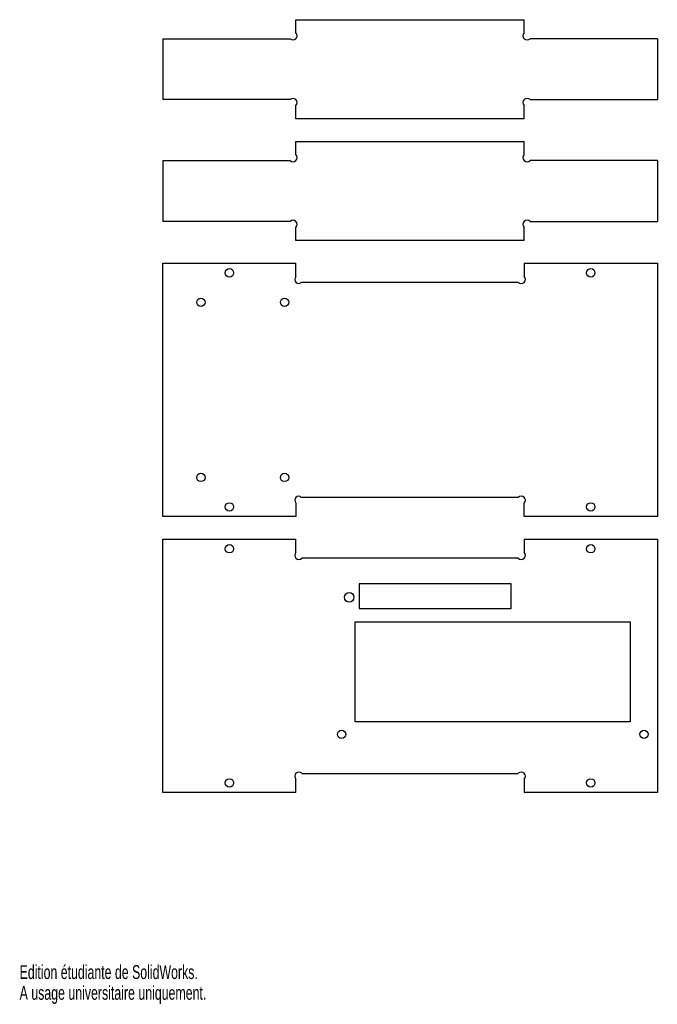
# Model space of a CAD drawing. Extents: x 0 to 168, y 0 to 259.
import ezdxf
from ezdxf.enums import TextEntityAlignment as Align

# ---------------------------------------------------------------- set-up
doc = ezdxf.new("R2010")
doc.units = 0
doc.layers.get('0').update_dxf_attribs({"linetype": 'CONTINUOUS'})

msp = doc.modelspace()

# ---------------------------------------------------------------- linework, layer by layer
at = {"color": 7, "linetype": 'CONTINUOUS'}
for p, q in [((72.65, 255.13), (72.65, 258.57)), ((72.65, 258.57), (132.65, 258.57)), ((132.65, 255.13), (132.65, 258.57)), ((37.65, 253.57), (37.65, 237.57)), ((37.65, 253.57), (71.09, 253.57)), ((167.65, 253.57), (134.2, 253.57)), ((167.65, 253.57), (167.65, 237.57)), ((71.09, 237.57), (37.65, 237.57)), ((72.65, 232.57), (72.65, 236.02)), ((132.65, 232.57), (132.65, 236.02)), ((134.2, 237.57), (167.65, 237.57)), ((132.65, 232.57), (72.65, 232.57)), ((72.65, 223.13), (72.65, 226.57)), ((72.65, 226.57), (132.65, 226.57)), ((132.65, 223.13), (132.65, 226.57)), ((37.65, 221.57), (37.65, 205.57)), ((37.65, 221.57), (71.09, 221.57)), ((167.65, 221.57), (134.2, 221.57)), ((167.65, 221.57), (167.65, 205.57)), ((71.09, 205.57), (37.65, 205.57)), ((134.2, 205.57), (167.65, 205.57)), ((72.65, 200.57), (72.65, 204.02)), ((132.65, 200.57), (132.65, 204.02)), ((132.65, 200.57), (72.65, 200.57)), ((37.65, 128.07), (37.65, 194.57)), ((37.65, 194.57), (72.65, 194.57)), ((72.65, 190.99), (72.65, 194.57)), ((132.65, 194.57), (167.65, 194.57)), ((132.65, 194.57), (132.65, 191.13)), ((167.65, 194.57), (167.65, 128.07)), ((131.09, 189.57), (74.06, 189.57)), ((131.09, 133.07), (74.06, 133.07)), ((72.65, 131.66), (72.65, 128.07)), ((132.65, 128.07), (132.65, 131.52)), ((72.65, 128.07), (37.65, 128.07)), ((167.65, 128.07), (132.65, 128.07)), ((37.65, 55.57), (37.65, 122.07)), ((37.65, 122.07), (72.65, 122.07)), ((72.65, 118.63), (72.65, 122.07)), ((132.65, 122.07), (132.65, 118.63)), ((132.65, 122.07), (167.65, 122.07)), ((167.65, 122.07), (167.65, 55.57)), ((131.09, 117.07), (74.2, 117.07)), ((129.25, 110.37), (89.25, 110.37)), ((89.25, 110.37), (89.25, 103.87)), ((129.25, 103.87), (129.25, 110.37)), ((89.25, 103.87), (129.25, 103.87)), ((88.25, 100.37), (160.55, 100.37)), ((88.25, 74.07), (88.25, 100.37)), ((160.55, 100.37), (160.55, 74.07)), ((160.55, 74.07), (88.25, 74.07)), ((74.2, 60.57), (131.09, 60.57)), ((72.65, 55.57), (72.65, 59.02)), ((132.65, 59.02), (132.65, 55.57)), ((72.65, 55.57), (37.65, 55.57)), ((167.65, 55.57), (132.65, 55.57))]:
    msp.add_line(p, q, dxfattribs=at)
for centre, radius in [((55.15, 192.07), 1.1), ((150.15, 192.07), 1.1), ((47.65, 184.32), 1.1), ((69.65, 184.32), 1.1), ((47.65, 138.32), 1.1), ((69.65, 138.32), 1.1), ((55.15, 130.57), 1.1), ((150.15, 130.57), 1.1), ((55.15, 119.57), 1.1), ((150.15, 119.57), 1.1), ((86.65, 106.82), 1.25), ((84.65, 70.82), 1.1), ((164.15, 70.82), 1.1), ((55.15, 58.07), 1.1), ((150.15, 58.07), 1.1)]:
    msp.add_circle(centre, radius, dxfattribs=at)
for centre, radius, start, end in [((71.87, 254.35), 1.1, 225, 45), ((133.42, 254.35), 1.1, 135, 315), ((71.87, 236.8), 1.1, 315, 135), ((133.42, 236.8), 1.1, 45, 225), ((71.87, 222.35), 1.1, 225, 45), ((133.42, 222.35), 1.1, 135, 315), ((71.87, 204.8), 1.1, 315, 135), ((133.42, 204.8), 1.1, 45, 225), ((73.35, 190.28), 1, 135, 315), ((131.87, 190.35), 1.1, 225, 45), ((73.35, 132.37), 1, 45, 225), ((131.87, 132.3), 1.1, 315, 135), ((73.42, 117.85), 1.1, 135, 315), ((131.87, 117.85), 1.1, 225, 45), ((73.42, 59.8), 1.1, 45, 225), ((131.87, 59.8), 1.1, 315, 135)]:
    msp.add_arc(centre, radius, start, end, dxfattribs=at)

# ---------------------------------------------------------------- texts
for s, width, p in [('Edition étudiante de SolidWorks.', 0.667188, (0, 5.45)), ('A usage universitaire uniquement.', 0.668182, (0, 0))]:
    msp.add_text(s, height=3.633, dxfattribs=dict(at, width=width)).set_placement(p, align=Align.BOTTOM_LEFT)

doc.saveas('drawing.dxf')
